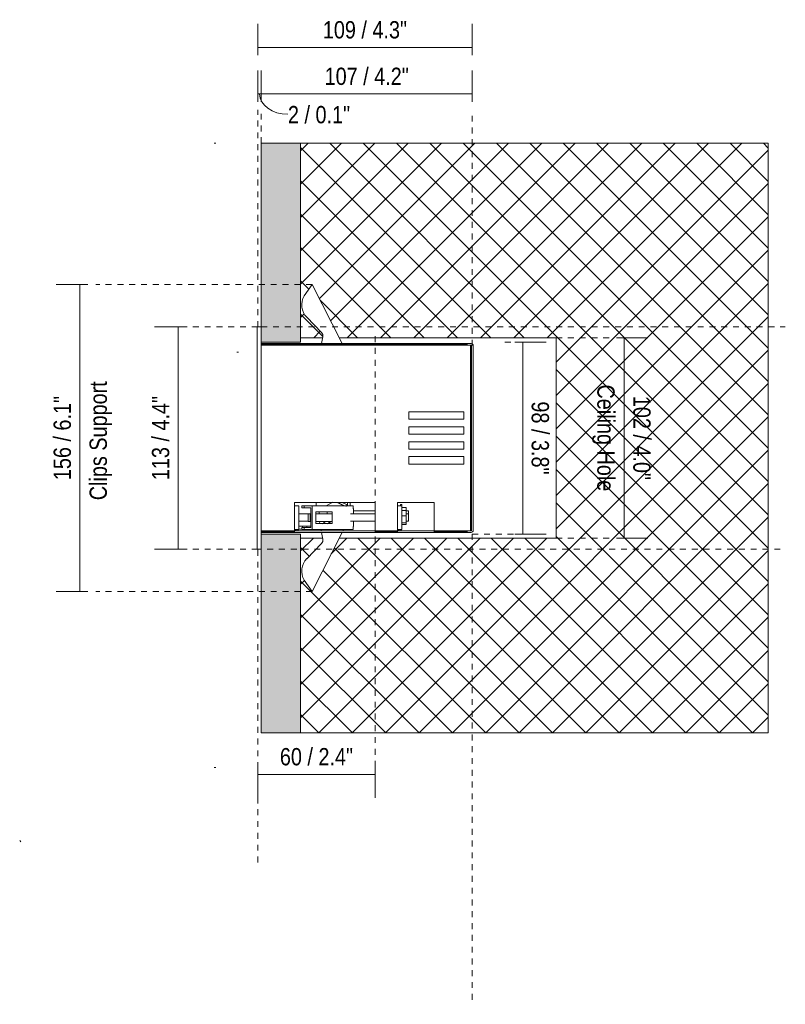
# Model space of a CAD drawing. Header units: millimetres. Extents: x -6729 to -5133, y -1232 to 6775.
# Tile 7 of 8: x -5523 to -5133, y 12 to 513. Entities that reach past the tile are written whole.
import ezdxf

# ---------------------------------------------------------------- set-up
doc = ezdxf.new("R2010")
doc.units = ezdxf.units.MM
doc.linetypes.add('Dash', pattern=[6, 3, -3])
doc.layers.add('A-ANNO-DIMS', color=7, linetype='Continuous', lineweight=9, true_color=0x5b5b5b)
for name, color, linetype, lineweight in [('A-ANNO-DIMS-4', 7, 'Continuous', 9), ('A-DETL-GENF', 7, 'Continuous', 9), ('E-LITE-EQPM', 7, 'Continuous', 20)]:
    doc.layers.add(name, color=color, linetype=linetype, lineweight=lineweight)
doc.styles.add('Arial Narrow', font='ARIALN.TTF', dxfattribs={"height": 8.8})
doc.dimstyles.new('FARO_-_2_2mm_Arial_Narrow_mm_Inch_Left', dxfattribs={"dimscale": 304.8, "dimtxt": 9.006193, "dimasz": 0, "dimexe": 0.03937, "dimexo": 0.0625, "dimgap": 0.006562, "dimtad": 1, "dimdec": 0, "dimzin": 0, "dimdsep": 46, "dimtxsty": 'Arial Narrow', "dimblk1": 'NONE', "dimblk2": 'NONE', "dimsah": 1, "dimcen": 0.09, "dimadec": 0, "dimazin": 0, "dimtfac": 1, "dimtdec": 4, "dimtix": 1, "dimtmove": 0, "dimatfit": 3, "dimfxl": 0.013123, "dimfxlon": 1, "dimtvp": 1, "dimtolj": 1, "dimtzin": 0, "dimarcsym": 2})
doc.dimstyles.new('FARO_-_2_2mm_Arial_Narrow_mm_Inch_Left_1', dxfattribs={"dimscale": 304.8, "dimtxt": 9.006193, "dimasz": 0, "dimexe": 0.03937, "dimexo": 0.0625, "dimgap": 0.006562, "dimtad": 1, "dimdec": 0, "dimzin": 0, "dimdsep": 46, "dimtxsty": 'Arial Narrow', "dimblk1": 'NONE', "dimblk2": 'NONE', "dimsah": 1, "dimcen": 0.09, "dimadec": 0, "dimazin": 0, "dimtfac": 1, "dimtdec": 4, "dimtix": 1, "dimtmove": 1, "dimatfit": 3, "dimfxl": 0.013123, "dimfxlon": 1, "dimtvp": 1, "dimtolj": 1, "dimtzin": 0, "dimarcsym": 2})
doc.dimstyles.new('FARO_-_2_2mm_Arial_Narrow_mm_Inch_Right', dxfattribs={"dimscale": 304.8, "dimtxt": 9.006193, "dimasz": 0, "dimexe": 0.03937, "dimexo": 0.0625, "dimgap": 0.006562, "dimtad": 1, "dimdec": 0, "dimzin": 0, "dimdsep": 46, "dimtxsty": 'Arial Narrow', "dimblk1": 'NONE', "dimblk2": 'NONE', "dimsah": 1, "dimcen": 0.09, "dimadec": 0, "dimazin": 0, "dimtfac": 1, "dimtdec": 4, "dimtix": 1, "dimtmove": 0, "dimatfit": 3, "dimfxl": 0.013123, "dimfxlon": 1, "dimtvp": 1, "dimtolj": 1, "dimtzin": 0, "dimarcsym": 2})

# ---------------------------------------------------------------- blocks, each defined once
blk = doc.blocks.new('NANO COLIN-2 - 033008303 MINI-COLIN-1 Grey downlight LED 12_18W 2700K 20_ 1565_2100 lm-643668-Lateral_PDF')
at = {"layer": 'E-LITE-EQPM'}
for p, q in [((-3271, 243.5), (-3271, 356.5)), ((-3268.96, 356.5), (-3271, 356.5)), ((-3268.96, 348.74), (-3268.96, 251.14)), ((-3238.31, 348.07), (-3268.96, 348.07)), ((-3268.96, 347.7), (-3164.03, 347.7)), ((-3268.96, 347.27), (-3161.96, 347.27)), ((-3162.26, 348.07), (-3227.86, 348.07)), ((-3162.46, 252.73), (-3162.46, 347.27)), ((-3161.96, 347.27), (-3161.96, 299.11)), ((-3161.16, 298.83), (-3161.16, 346.97)), ((-3165.95, 313.3), (-3193.95, 313.3)), ((-3193.95, 313.3), (-3193.95, 309.5)), ((-3165.95, 309.5), (-3165.95, 313.3)), ((-3193.95, 309.5), (-3165.95, 309.5)), ((-3165.95, 305.7), (-3193.95, 305.7)), ((-3193.95, 305.7), (-3193.95, 301.9)), ((-3165.95, 301.9), (-3165.95, 305.7)), ((-3193.95, 301.9), (-3165.95, 301.9)), ((-3165.95, 298.1), (-3193.95, 298.1)), ((-3193.95, 298.1), (-3193.95, 294.3)), ((-3165.95, 294.3), (-3165.95, 298.1)), ((-3161.96, 299.11), (-3161.96, 252.73)), ((-3161.16, 253.03), (-3161.16, 298.83)), ((-3193.95, 294.3), (-3165.95, 294.3)), ((-3165.95, 290.5), (-3193.95, 290.5)), ((-3193.95, 290.5), (-3193.95, 286.7)), ((-3193.95, 286.7), (-3165.95, 286.7)), ((-3165.95, 286.7), (-3165.95, 290.5)), ((-3252.12, 267.2), (-3252.12, 252.3)), ((-3210.96, 267.2), (-3252.12, 267.2)), ((-3241.12, 267.11), (-3241.12, 265.4)), ((-3233.28, 267.05), (-3235.93, 265.46)), ((-3227.05, 265.46), (-3230.37, 267.15)), ((-3229.17, 267.2), (-3229.34, 266.85)), ((-3229.34, 266.85), (-3226.61, 265.46)), ((-3225.31, 265.92), (-3227.82, 267.2)), ((-3225.17, 267.17), (-3225.17, 265.43)), ((-3223.67, 266.54), (-3223.67, 267.19)), ((-3210.96, 252.3), (-3210.96, 267.2)), ((-3199.7, 267.2), (-3199.7, 252.3)), ((-3180.96, 267.2), (-3199.7, 267.2)), ((-3197.39, 266.13), (-3198.19, 266.13)), ((-3198.19, 266.13), (-3198.19, 265.52)), ((-3197.39, 265.52), (-3197.39, 266.13)), ((-3180.96, 252.3), (-3180.96, 267.2)), ((-3252.12, 265.5), (-3249.8, 265.5)), ((-3252.12, 265.5), (-3252.12, 253.5)), ((-3249.8, 265.5), (-3249.8, 253.5)), ((-3245.09, 261.33), (-3249.8, 261.33)), ((-3248.41, 265.46), (-3248.41, 264.46)), ((-3247.19, 265.46), (-3248.41, 265.46)), ((-3247.19, 264.46), (-3248.41, 264.46)), ((-3247.19, 264.46), (-3247.19, 265.46)), ((-3243.15, 265.46), (-3247.19, 265.46)), ((-3243.8, 264.46), (-3247.19, 264.46)), ((-3245.09, 261.46), (-3244.03, 261.46)), ((-3245.09, 261.46), (-3245.09, 257.46)), ((-3244.03, 261.46), (-3243.85, 261.46)), ((-3244.03, 261.46), (-3244.03, 257.46)), ((-3243.85, 261.46), (-3243.83, 261.46)), ((-3243.85, 261.46), (-3243.85, 257.46)), ((-3243.8, 254.46), (-3243.8, 264.46)), ((-3222.22, 265.46), (-3243.15, 265.46)), ((-3243.15, 265.46), (-3243.15, 253.46)), ((-3241.16, 256.46), (-3241.16, 262.46)), ((-3241.16, 262.46), (-3232.99, 262.46)), ((-3241.16, 261.46), (-3233.52, 261.46)), ((-3233.52, 261.46), (-3232.99, 261.46)), ((-3232.99, 262.46), (-3232.99, 261.46)), ((-3232.99, 261.46), (-3232.99, 257.46)), ((-3210.96, 261.33), (-3223.53, 261.33)), ((-3222.22, 265.46), (-3222.22, 263.96)), ((-3222.13, 263.96), (-3222.22, 263.96)), ((-3222.13, 263.96), (-3222.07, 263.96)), ((-3210.96, 262.89), (-3222.07, 262.89)), ((-3222.02, 261.33), (-3222.02, 263.96)), ((-3199.7, 265.5), (-3197.39, 265.5)), ((-3199.7, 265.5), (-3199.7, 253.5)), ((-3197.39, 265.5), (-3197.39, 253.5)), ((-3197.39, 264.63), (-3195.27, 264.63)), ((-3195.27, 263.07), (-3197.39, 263.07)), ((-3195.27, 264.63), (-3195.27, 263.07)), ((-3195.27, 263.07), (-3195.27, 260.46)), ((-3194.04, 262.89), (-3195.27, 262.89)), ((-3194.04, 261.33), (-3195.27, 261.33)), ((-3194.04, 262.89), (-3194.04, 261.34)), ((-3194.04, 261.33), (-3194.04, 259.5)), ((-3249.8, 257.67), (-3245.09, 257.67)), ((-3244.03, 257.46), (-3245.09, 257.46)), ((-3243.85, 257.46), (-3244.03, 257.46)), ((-3243.83, 257.46), (-3243.85, 257.46)), ((-3233.52, 257.46), (-3241.16, 257.46)), ((-3232.99, 256.46), (-3241.16, 256.46)), ((-3239.3, 257.46), (-3239.12, 256.46)), ((-3233.95, 257.37), (-3235.26, 256.4)), ((-3233.88, 256.46), (-3233.87, 256.75)), ((-3232.99, 257.46), (-3233.52, 257.46)), ((-3232.99, 257.46), (-3232.99, 256.46)), ((-3223.53, 257.67), (-3210.96, 257.67)), ((-3222.02, 254.96), (-3222.02, 257.67)), ((-3197.39, 260.46), (-3195.27, 260.46)), ((-3195.27, 256.89), (-3197.39, 256.89)), ((-3195.27, 255.93), (-3197.39, 255.93)), ((-3195.27, 260.46), (-3195.27, 256.89)), ((-3195.27, 257.67), (-3194.04, 257.67)), ((-3195.27, 256.89), (-3195.27, 255.93)), ((-3194.04, 259.5), (-3194.04, 257.67)), ((-3161.96, 252.73), (-3268.96, 252.73)), ((-3252.12, 252.3), (-3268.96, 252.3)), ((-3268.96, 251.93), (-3238.3, 251.93)), ((-3249.8, 253.5), (-3252.12, 253.5)), ((-3249.85, 255.1), (-3248.02, 255.1)), ((-3248.4, 253.6), (-3249.85, 253.6)), ((-3248.41, 254.46), (-3248.41, 253.46)), ((-3248.41, 254.46), (-3247.19, 254.46)), ((-3247.19, 253.46), (-3248.41, 253.46)), ((-3248.02, 255.1), (-3245.85, 255.1)), ((-3248.02, 255.1), (-3248.02, 254.46)), ((-3247.19, 254.46), (-3243.8, 254.46)), ((-3247.19, 253.46), (-3247.19, 254.46)), ((-3243.15, 253.46), (-3247.19, 253.46)), ((-3245.85, 255.1), (-3245.85, 254.46)), ((-3245.85, 255.1), (-3243.79, 255.1)), ((-3222.22, 253.46), (-3243.15, 253.46)), ((-3238.57, 253.46), (-3238.44, 252.73)), ((-3227.86, 251.93), (-3162.26, 251.93)), ((-3227.45, 252.73), (-3227.08, 253.46)), ((-3222.22, 254.96), (-3222.22, 253.46)), ((-3222.13, 254.96), (-3222.22, 254.96)), ((-3222.07, 254.96), (-3222.13, 254.96)), ((-3199.7, 252.3), (-3210.96, 252.3)), ((-3197.39, 253.5), (-3199.7, 253.5)), ((-3164.03, 252.3), (-3180.96, 252.3)), ((-3268.96, 243.5), (-3271, 243.5))]:
    blk.add_line(p, q, dxfattribs=at)
at = {"layer": 'E-LITE-EQPM', "flags": 128}
blk.add_lwpolyline([(-3237.82, 256.38), (-3236.98, 257), (-3236.43, 257.4)], dxfattribs=at)
at = {"layer": 'E-LITE-EQPM'}
for centre, radius, start, end in [((-3240.13, 351.95), 2.5, 16.8562, 43.103), ((-3240.13, 351.95), 2.5, 350.3038, 16.8562), ((-3162.26, 346.97), 1.1, 0, 90), ((-3231.74, 264.48), 3, 110.9035, 121.0436), ((-3231.74, 264.48), 3, 63, 67.1759), ((-3234.74, 260.34), 5, 155.3699, 166.8681), ((-3231.27, 261.1), 4.25, 161.0302, 175.1279), ((-3223.02, 263.63), 1, 18, 31.6565), ((-3252.48, 254.59), 1.88, 281.2249, 324.4672), ((-3252.48, 254.59), 2.68, 316.0054, 335.9162), ((-3200.07, 254.59), 1.88, 281.2249, 324.4672), ((-3200.07, 254.59), 2.68, 316.0054, 335.9162), ((-3162.26, 253.03), 1.1, 270, 0), ((-3240.13, 248.05), 2.5, 316.5914, 343.1438), ((-3240.13, 248.05), 2.5, 343.1438, 9.6962)]:
    blk.add_arc(centre, radius, start, end, dxfattribs=at)
for points, knots in [([(-3225.19, 266.28), (-3225.21, 266.19), (-3225.25, 266.04), (-3225.33, 265.85), (-3225.4, 265.71), (-3225.49, 265.58), (-3225.63, 265.4), (-3225.76, 265.28), (-3225.86, 265.21)], [-1, -1, -1, -1, -0.75, -0.625, -0.5, -0.375, -0.25, 0, 0, 0, 0]), ([(-3225.86, 265.21), (-3225.76, 265.28), (-3225.63, 265.4), (-3225.49, 265.58), (-3225.4, 265.71), (-3225.33, 265.85), (-3225.25, 266.04), (-3225.21, 266.19), (-3225.19, 266.28)], [-1, -1, -1, -1, -0.75, -0.625, -0.5, -0.375, -0.25, 0, 0, 0, 0]), ([(-3223.85, 265.48), (-3223.81, 265.6), (-3223.71, 265.94), (-3223.67, 266.3), (-3223.67, 266.54)], [-0.375, -0.375, -0.375, -0.375, -0.25, 0, 0, 0, 0])]:
    blk.add_open_spline(points, degree=3, knots=knots, dxfattribs=at)
for points in [[(-3225.58, 265.46), (-3225.5, 265.56), (-3225.35, 265.78), (-3225.2, 266.16), (-3225.17, 266.43), (-3225.17, 266.57)], [(-3225.17, 266.57), (-3225.17, 266.52), (-3225.17, 266.42), (-3225.19, 266.33), (-3225.19, 266.28)], [(-3225.19, 266.28), (-3225.19, 266.33), (-3225.18, 266.38), (-3225.18, 266.42)], [(-3223.8, 265.65), (-3223.78, 265.71), (-3223.77, 265.77), (-3223.75, 265.82)], [(-3223.75, 265.82), (-3223.77, 265.77), (-3223.78, 265.71), (-3223.8, 265.65)], [(-3223.67, 266.41), (-3223.67, 266.45), (-3223.67, 266.5), (-3223.67, 266.54)], [(-3223.67, 266.54), (-3223.67, 266.5), (-3223.67, 266.45), (-3223.67, 266.41)]]:
    blk.add_open_spline(points, degree=3, dxfattribs=at)
blk = doc.blocks.new('DIMBLOCK13-Lateral_PDF')
at = {"layer": 'A-ANNO-DIMS-4', "color": 251, "true_color": 0x5b5b5b, "transparency": 16777216}
for p, q in [((-5438.12, 356.5), (-5454.12, 356.5)), ((-5442.12, 356.5), (-5442.12, 243.5)), ((-5442.12, 356.5), (-5438.12, 356.5)), ((-5438.12, 243.5), (-5454.12, 243.5)), ((-5442.12, 243.5), (-5438.12, 243.5))]:
    blk.add_line(p, q, dxfattribs=at)
at = {"layer": 'A-ANNO-DIMS-4', "color": 0, "transparency": 16777216, "insert": (-5455.5, 278.56), "char_height": 8.8, "width": 51.464, "attachment_point": 1, "rotation": 90, "line_spacing_factor": 0.974696, "style": 'Arial Narrow'}
blk.add_mtext('113 / 4.4"', dxfattribs=at)
blk = doc.blocks.new('_None')
blk = doc.blocks.new('DIMBLOCK14-Lateral_PDF')
at = {"layer": 'A-ANNO-DIMS-4', "color": 251, "true_color": 0x5b5b5b, "transparency": 16777216}
for p, q in [((-5399.83, 471.08), (-5399.83, 487.08)), ((-5292.53, 471.08), (-5292.53, 487.08)), ((-5292.53, 475.08), (-5399.83, 475.08)), ((-5399.83, 475.08), (-5399.83, 471.08)), ((-5292.53, 475.08), (-5292.53, 471.08))]:
    blk.add_line(p, q, dxfattribs=at)
at = {"layer": 'A-ANNO-DIMS-4', "color": 0, "transparency": 16777216, "insert": (-5367.62, 488.45), "char_height": 8.8, "width": 51.464, "attachment_point": 1, "line_spacing_factor": 0.974696, "style": 'Arial Narrow'}
blk.add_mtext('107 / 4.2"', dxfattribs=at)
blk = doc.blocks.new('DIMBLOCK15-Lateral_PDF')
at = {"layer": 'A-ANNO-DIMS-4', "color": 251, "true_color": 0x5b5b5b, "transparency": 16777216}
for p, q in [((-5401.63, 471.08), (-5401.63, 487.08)), ((-5399.83, 471.08), (-5399.83, 487.08)), ((-5399.83, 475.08), (-5401.63, 475.08)), ((-5401.63, 475.08), (-5401.63, 471.08)), ((-5399.83, 475.08), (-5399.83, 471.08))]:
    blk.add_line(p, q, dxfattribs=at)
blk.add_ellipse((-5386.27, 475.08), major_axis=(14.46, 0), ratio=0.716832, start_param=3.141593, end_param=4.712389, dxfattribs=at)
at = {"layer": 'A-ANNO-DIMS-4', "color": 0, "transparency": 16777216, "insert": (-5386.27, 468.94), "char_height": 8.8, "width": 38.0833, "attachment_point": 1, "line_spacing_factor": 0.974696, "style": 'Arial Narrow'}
blk.add_mtext('2 / 0.1"', dxfattribs=at)
blk = doc.blocks.new('DIMBLOCK16-Lateral_PDF')
at = {"layer": 'A-ANNO-DIMS-4', "color": 251, "true_color": 0x5b5b5b, "transparency": 16777216}
for p, q in [((-5401.63, 494.75), (-5401.63, 510.75)), ((-5292.53, 494.75), (-5292.53, 510.75)), ((-5292.53, 498.75), (-5401.63, 498.75)), ((-5401.63, 498.75), (-5401.63, 494.75)), ((-5292.53, 498.75), (-5292.53, 494.75))]:
    blk.add_line(p, q, dxfattribs=at)
at = {"layer": 'A-ANNO-DIMS-4', "color": 0, "transparency": 16777216, "insert": (-5368.52, 512.12), "char_height": 8.8, "width": 51.464, "attachment_point": 1, "line_spacing_factor": 0.974696, "style": 'Arial Narrow'}
blk.add_mtext('109 / 4.3"', dxfattribs=at)
blk = doc.blocks.new('DIMBLOCK17-Lateral_PDF')
at = {"layer": 'A-ANNO-DIMS-4', "color": 251, "true_color": 0x5b5b5b, "transparency": 16777216}
for p, q in [((-5266.86, 348.74), (-5270.86, 348.74)), ((-5267.11, 348.74), (-5254.86, 348.74)), ((-5266.86, 348.74), (-5266.86, 251.14)), ((-5266.86, 251.14), (-5270.86, 251.14)), ((-5267.11, 251.14), (-5254.86, 251.14))]:
    blk.add_line(p, q, dxfattribs=at)
at = {"layer": 'A-ANNO-DIMS-4', "color": 0, "transparency": 16777216, "insert": (-5253.49, 318.6), "char_height": 8.8, "width": 44.7736, "attachment_point": 1, "rotation": 270, "line_spacing_factor": 0.974696, "style": 'Arial Narrow'}
blk.add_mtext('98 / 3.8"', dxfattribs=at)
blk = doc.blocks.new('DIMBLOCK18-Lateral_PDF')
at = {"layer": 'A-ANNO-DIMS-4', "color": 251, "true_color": 0x5b5b5b, "transparency": 16777216}
for p, q in [((-5401.63, 128.84), (-5401.63, 132.84)), ((-5341.83, 128.84), (-5341.83, 132.84)), ((-5401.63, 129.09), (-5401.63, 116.84)), ((-5341.83, 128.84), (-5401.63, 128.84)), ((-5341.83, 129.09), (-5341.83, 116.84))]:
    blk.add_line(p, q, dxfattribs=at)
at = {"layer": 'A-ANNO-DIMS-4', "color": 0, "transparency": 16777216, "insert": (-5390.38, 142.22), "char_height": 8.8, "width": 44.7736, "attachment_point": 1, "line_spacing_factor": 0.974696, "style": 'Arial Narrow'}
blk.add_mtext('60 / 2.4"', dxfattribs=at)
blk = doc.blocks.new('DIMBLOCK19-Lateral_PDF')
at = {"layer": 'A-ANNO-DIMS-4', "color": 251, "true_color": 0x5b5b5b, "transparency": 16777216}
for p, q in [((-5219.17, 351), (-5203.17, 351)), ((-5215.17, 351), (-5219.17, 351)), ((-5215.17, 351), (-5215.17, 249)), ((-5219.17, 249), (-5203.17, 249)), ((-5215.17, 249), (-5219.17, 249))]:
    blk.add_line(p, q, dxfattribs=at)
at = {"layer": 'A-ANNO-DIMS-4', "color": 0, "transparency": 16777216, "char_height": 8.8, "attachment_point": 1, "rotation": 270, "line_spacing_factor": 0.974696, "style": 'Arial Narrow'}
for s, insert, width in [('Ceiling Hole', (-5220.09, 327.23), 65.3592), ('102 / 4.0"', (-5201.79, 321.44), 51.464)]:
    blk.add_mtext(s, dxfattribs=dict(at, insert=insert, width=width))
blk = doc.blocks.new('DIMBLOCK20-Lateral_PDF')
at = {"layer": 'A-ANNO-DIMS-4', "color": 251, "true_color": 0x5b5b5b, "transparency": 16777216}
for p, q in [((-5488.12, 378.08), (-5504.12, 378.08)), ((-5492.12, 378.08), (-5492.12, 221.92)), ((-5492.12, 378.08), (-5488.12, 378.08)), ((-5488.12, 221.92), (-5504.12, 221.92)), ((-5492.12, 221.92), (-5488.12, 221.92))]:
    blk.add_line(p, q, dxfattribs=at)
at = {"layer": 'A-ANNO-DIMS-4', "color": 0, "transparency": 16777216, "char_height": 8.8, "attachment_point": 1, "rotation": 90, "line_spacing_factor": 0.974696, "style": 'Arial Narrow'}
for s, insert, width in [('Clips Support ', (-5487.2, 268.34), 75.9951), ('156 / 6.1"', (-5505.5, 278.56), 51.464)]:
    blk.add_mtext(s, dxfattribs=dict(at, insert=insert, width=width))

msp = doc.modelspace()

# ---------------------------------------------------------------- hatches: boundary and pattern name
at = {"layer": 'A-DETL-GENF', "true_color": 0xf0f0f0}
h = msp.add_hatch(color=7, dxfattribs=at)
h.paths.add_polyline_path([(-5379.83, 150), (-5379.83, 251.14), (-5399.83, 251.14), (-5399.83, 150)])
h.paths.add_polyline_path([(-5381.93, 348.74), (-5379.83, 348.74), (-5379.83, 450), (-5399.83, 450), (-5399.83, 348.74), (-5388.31, 348.74)])
at = {"layer": 'A-DETL-GENF', "true_color": 0xaaaaaa}
h = msp.add_hatch(dxfattribs=at)
h.set_pattern_fill('FP_2', color=253, style=0, pattern_type=2)
h.set_pattern_definition([(45, (-5158.377, 277.281), (-8.4853, 8.4853), []), (135, (-5158.377, 277.281), (-8.4853, -8.4853), [])])
h.paths.add_polyline_path([(-5379.83, 150), (-5141.93, 150), (-5141.93, 450), (-5379.83, 450), (-5379.83, 351), (-5368.63, 351), (-5368.54, 351.52), (-5368.54, 352.27), (-5368.61, 352.67), (-5368.84, 353.2), (-5369.19, 353.66), (-5376.62, 361.41), (-5377.86, 362.95), (-5378.74, 364.72), (-5379.21, 366.64), (-5379.21, 368.82), (-5378.86, 370.55), (-5378.06, 372.35), (-5374.02, 378.08), (-5360.22, 351), (-5249.83, 351), (-5249.83, 249), (-5360.22, 249), (-5374.02, 221.92), (-5378.06, 227.65), (-5378.87, 229.53), (-5379.25, 231.39), (-5379.21, 233.36), (-5378.74, 235.28), (-5377.86, 237.05), (-5376.62, 238.59), (-5369.17, 246.36), (-5368.84, 246.8), (-5368.61, 247.33), (-5368.51, 247.9), (-5368.54, 248.48), (-5368.66, 249), (-5379.83, 248.97), (-5379.83, 163.2)])

# ---------------------------------------------------------------- linework, layer by layer
at = {"layer": 'A-ANNO-DIMS', "color": 254, "linetype": 'Dash', "true_color": 0xd2d2d2}
for p, q in [((-5401.63, 356.5), (-5401.63, 466.98)), ((-5399.83, 450), (-5399.83, 466.98)), ((-5292.53, 346.98), (-5292.53, 466.98)), ((-5374.02, 378.08), (-5484.02, 378.08)), ((-5401.63, 356.5), (-5441.34, 356.5)), ((-5399.83, 356.5), (-5133.26, 356.5)), ((-5341.83, 351.8), (-5341.83, 126.8)), ((-5249.83, 351), (-5219.83, 351)), ((-5275.97, 348.74), (-5265.97, 348.74)), ((-5292.53, 251.14), (-5265.97, 251.14)), ((-5292.53, 251.14), (-5292.53, 11.82)), ((-5249.83, 249), (-5219.83, 249)), ((-5401.63, 243.5), (-5441.83, 243.5)), ((-5401.63, 84.05), (-5401.63, 243.5)), ((-5396.83, 243.5), (-5133.26, 243.5)), ((-5374.02, 221.92), (-5484.02, 221.92))]:
    msp.add_line(p, q, dxfattribs=at)
at = {"layer": 'A-ANNO-DIMS', "color": 9, "true_color": 0xc8c8c8}
for p, q in [((-5141.93, 450), (-5379.83, 450)), ((-5141.93, 150), (-5141.93, 450)), ((-5379.83, 150), (-5141.93, 150))]:
    msp.add_line(p, q, dxfattribs=at)
at = {"layer": 'E-LITE-EQPM'}
for p, q in [((-5423.82, 450.07), (-5423.02, 450.07)), ((-5379.83, 450), (-5399.83, 450)), ((-5399.83, 450), (-5399.83, 348.74)), ((-5379.83, 348.74), (-5379.83, 450)), ((-5374.02, 378.08), (-5378.06, 372.35)), ((-5358.73, 348.07), (-5374.02, 378.08)), ((-5376.62, 361.41), (-5369.19, 353.66)), ((-5368.54, 351.52), (-5369.17, 348.07)), ((-5399.83, 348.74), (-5379.83, 348.74)), ((-5369.17, 348.07), (-5358.73, 348.07)), ((-5412.29, 343.75), (-5411.49, 343.75)), ((-5399.83, 251.14), (-5399.83, 150)), ((-5379.83, 251.14), (-5399.83, 251.14)), ((-5379.83, 150), (-5379.83, 251.14)), ((-5374.02, 221.92), (-5358.73, 251.93)), ((-5358.73, 251.93), (-5369.17, 251.93)), ((-5369.17, 251.93), (-5368.54, 248.48)), ((-5369.19, 246.34), (-5376.62, 238.59)), ((-5378.06, 227.65), (-5374.02, 221.92)), ((-5399.83, 150), (-5379.83, 150)), ((-5423.83, 132.25), (-5423.03, 132.25)), ((-5522.19, 94.58), (-5522.75, 95.13))]:
    msp.add_line(p, q, dxfattribs=at)
at = {"layer": 'E-LITE-EQPM', "color": 253, "true_color": 0xaaaaaa}
for p, q in [((-5379.83, 351), (-5368.63, 351)), ((-5360.22, 351), (-5249.83, 351)), ((-5249.83, 351), (-5249.83, 249)), ((-5368.63, 249), (-5379.83, 249)), ((-5249.83, 249), (-5360.22, 249))]:
    msp.add_line(p, q, dxfattribs=at)
at = {"layer": 'E-LITE-EQPM'}
for centre, radius, start, end in [((-5370.25, 367.81), 9.04, 149.8377, 225.113), ((-5371, 351.95), 2.5, 350.3038, 43.4086), ((-5371, 248.05), 2.5, 316.5914, 9.6962), ((-5370.25, 232.19), 9.04, 134.887, 210.1623)]:
    msp.add_arc(centre, radius, start, end, dxfattribs=at)

# ---------------------------------------------------------------- block references
msp.add_blockref('NANO COLIN-2 - 033008303 MINI-COLIN-1 Grey downlight LED 12_18W 2700K 20_ 1565_2100 lm-643668-Lateral_PDF', (-2130.87, 0), dxfattribs=at)

# ---------------------------------------------------------------- dimensions: what is measured, and where the dimension line sits
at = {"layer": 'A-ANNO-DIMS'}
for base, p1, p2, dimstyle, override, picture, middle in [((-5401.63, 498.75), (-5292.53, 494.75), (-5401.63, 494.75), 'FARO_-_2_2mm_Arial_Narrow_mm_Inch_Right', {"dimpost": '<>', "dimfxl": 109.1}, 'DIMBLOCK16-Lateral_PDF', (-5347.08, 506.45)), ((-5399.83, 475.08), (-5292.53, 471.08), (-5399.83, 471.08), 'FARO_-_2_2mm_Arial_Narrow_mm_Inch_Left', {"dimpost": '<>', "dimfxl": 107.3}, 'DIMBLOCK14-Lateral_PDF', (-5346.18, 482.77)), ((-5401.63, 128.84), (-5341.83, 132.84), (-5401.63, 132.84), 'FARO_-_2_2mm_Arial_Narrow_mm_Inch_Right', {"dimpost": '<>', "dimfxl": 59.8}, 'DIMBLOCK18-Lateral_PDF', (-5371.73, 136.54))]:
    dim = msp.add_linear_dim(base=base, p1=p1, p2=p2, dimstyle=dimstyle, override=override, dxfattribs=at)
    dim.commit()
    dim.dimension.update_dxf_attribs({"geometry": picture, "text_midpoint": middle})
dim = msp.add_linear_dim(base=(-5401.63, 475.08), p1=(-5399.83, 471.08), p2=(-5401.63, 471.08), dimstyle='FARO_-_2_2mm_Arial_Narrow_mm_Inch_Left_1', override={"dimpost": '<>', "dimfxl": 1.8}, dxfattribs=at)
dim.commit()
dim.dimension.update_dxf_attribs({"geometry": 'DIMBLOCK15-Lateral_PDF', "text_midpoint": (-5367.23, 463.07), "dimtype": 160})
for base, p1, p2, text, dimstyle, override, picture, middle in [((-5492.12, 221.92), (-5488.12, 378.08), (-5488.12, 221.92), '<>\\XClips Support ', 'FARO_-_2_2mm_Arial_Narrow_mm_Inch_Left', {"dimpost": '<>', "dimfxl": 156.155177}, 'DIMBLOCK20-Lateral_PDF', (-5492.12, 300)), ((-5215.17, 249), (-5219.17, 351), (-5219.17, 249), '<>\\XCeiling Hole', 'FARO_-_2_2mm_Arial_Narrow_mm_Inch_Right', {"dimtad": 4, "dimpost": '<>', "dimfxl": 102}, 'DIMBLOCK19-Lateral_PDF', (-5215.17, 300))]:
    dim = msp.add_linear_dim(base=base, p1=p1, p2=p2, angle=90, text=text, dimstyle=dimstyle, override=override, dxfattribs=at)
    dim.commit()
    dim.dimension.update_dxf_attribs({"geometry": picture, "text_midpoint": middle})
for base, p1, p2, dimstyle, override, picture, middle in [((-5442.12, 243.5), (-5438.12, 356.5), (-5438.12, 243.5), 'FARO_-_2_2mm_Arial_Narrow_mm_Inch_Left', {"dimpost": '<>', "dimfxl": 112.998616}, 'DIMBLOCK13-Lateral_PDF', (-5449.82, 300)), ((-5266.86, 251.14), (-5270.86, 348.74), (-5270.86, 251.14), 'FARO_-_2_2mm_Arial_Narrow_mm_Inch_Right', {"dimtad": 4, "dimpost": '<>', "dimfxl": 97.600885}, 'DIMBLOCK17-Lateral_PDF', (-5259.17, 299.94))]:
    dim = msp.add_linear_dim(base=base, p1=p1, p2=p2, angle=90, dimstyle=dimstyle, override=override, dxfattribs=at)
    dim.commit()
    dim.dimension.update_dxf_attribs({"geometry": picture, "text_midpoint": middle})

doc.saveas('drawing.dxf')
